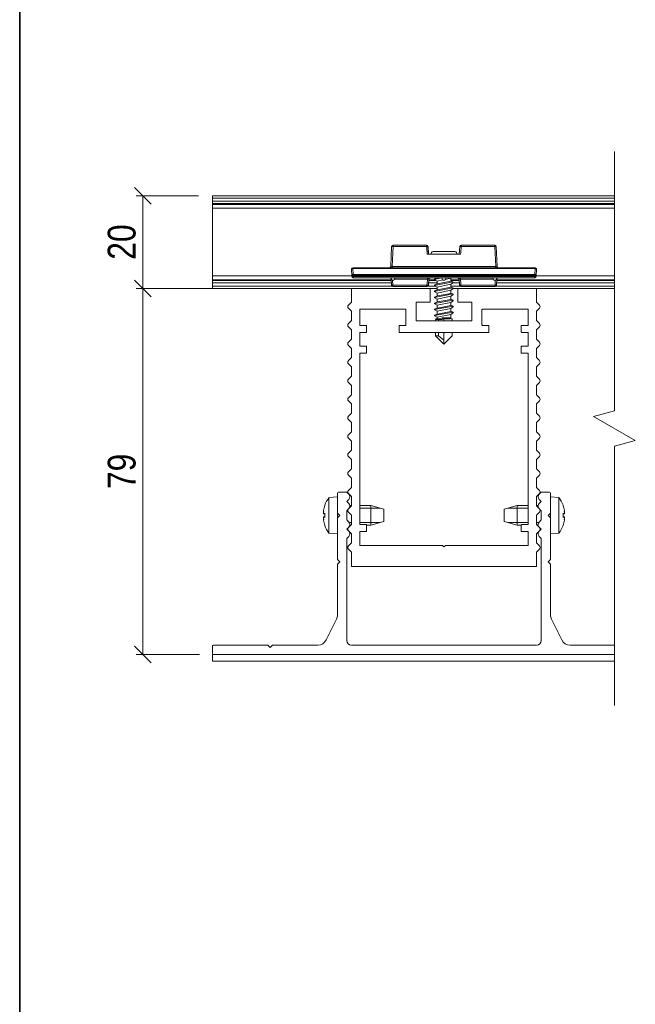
# Model space of a CAD drawing. Header units: millimetres. Extents: x 15 to 3247, y -45 to 876.
# Tile 2 of 12: x 15 to 148, y 228 to 440. Entities that reach past the tile are written whole.
import ezdxf

# ---------------------------------------------------------------- set-up
doc = ezdxf.new("R2010")
doc.units = ezdxf.units.MM
doc.header["$LTSCALE"] = 3
doc.layers.get('0').update_dxf_attribs({"lineweight": 18, "true_color": 0x2a2a2a})
for name, color, linetype, lineweight in [('Border (ISO)', 7, 'Continuous', 35), ('Break Line (ISO)', 7, 'Continuous', 18), ('Dimension (ISO)', 7, 'Continuous', 5), ('Visible (ISO)', 7, 'Continuous', 13), ('Visible Narrow (ISO)', 7, 'Continuous', 5)]:
    doc.layers.add(name, color=color, linetype=linetype, lineweight=lineweight)
doc.styles.add('_Text_Narrow_Small', font='ARIALN.TTF')
doc.dimstyles.new('_Dim-20', dxfattribs={"dimscale": 3, "dimtxt": 2, "dimasz": 1.2, "dimexe": 0.5, "dimexo": 1, "dimgap": 0.5, "dimtad": 1, "dimdec": 1, "dimrnd": 1e-08, "dimdsep": 46, "dimtxsty": '_Text_Narrow_Small', "dimblk": 'OBLIQUE', "dimcen": 0.09, "dimclrd": 256, "dimclre": 256, "dimclrt": 256, "dimadec": 1, "dimazin": 0, "dimtfac": 10, "dimtdec": 0, "dimtmove": 0, "dimatfit": 3, "dimldrblk": 'Filled-1', "dimfxl": 1, "dimtolj": 1, "dimlwd": 0, "dimlwe": 0, "dimarcsym": 0})

# ---------------------------------------------------------------- blocks, each defined once
blk = doc.blocks.new('Borders Border')
at = {"layer": 'Border (ISO)'}
blk.add_line((5, 5), (5, 292), dxfattribs=at)
blk = doc.blocks.new('_Oblique')
at = {"color": 0, "linetype": 'ByBlock', "lineweight": -2}
blk.add_line((-0.5, -0.5), (0.5, 0.5), dxfattribs=at)
blk = doc.blocks.new('*D34')
at = {"layer": 'Defpoints', "color": 0, "transparency": 16777216}
for p in [(86.63, 382.09), (41.63, 303.09), (56.83, 303.09)]:
    blk.add_point(p, dxfattribs=at)
at = {"layer": 'Dimension (ISO)', "lineweight": 0, "transparency": 16777216}
for p, q in [((83.63, 382.09), (40.13, 382.09)), ((41.63, 382.09), (41.63, 303.09)), ((53.83, 303.09), (40.13, 303.09))]:
    blk.add_line(p, q, dxfattribs=at)
at = {"layer": 'Dimension (ISO)', "lineweight": 0, "transparency": 16777216, "xscale": 3.600000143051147, "yscale": 3.600000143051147, "zscale": 3.600000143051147}
for p, rotation in [((41.63, 382.09), 90), ((41.63, 303.09), 270)]:
    blk.add_blockref('_Oblique', p, dxfattribs=dict(at, rotation=rotation))
at = {"layer": 'Dimension (ISO)', "lineweight": 5, "transparency": 16777216, "insert": (37.06, 342.59), "char_height": 6, "attachment_point": 5, "rotation": 90, "style": '_Text_Narrow_Small'}
blk.add_mtext('\\A1;79', dxfattribs=at)
blk = doc.blocks.new('Filled-1')
at = {"color": 0}
for p, q in [((0, 0), (-1, 0.167)), ((-1, 0.167), (-1, -0.167)), ((-1, 0), (0, 0)), ((-1, -0.167), (0, 0))]:
    blk.add_line(p, q, dxfattribs=at)
at = {"color": 0, "flags": 128}
blk.add_lwpolyline([(-1, -0.167), (0, 0), (-1, 0.167), (-1, -0.167)], dxfattribs=at)
at = {"color": 0}
blk.add_solid([(-1, -0.167), (0, 0), (-1, 0.167), (-1, -0.167)], dxfattribs=at)
blk = doc.blocks.new('*D36')
at = {"layer": 'Defpoints', "color": 0, "transparency": 16777216}
for p in [(56.63, 402.09), (41.63, 382.09), (86.63, 382.09)]:
    blk.add_point(p, dxfattribs=at)
at = {"layer": 'Dimension (ISO)', "lineweight": 0, "transparency": 16777216}
for p, q in [((53.63, 402.09), (40.13, 402.09)), ((41.63, 402.09), (41.63, 382.09)), ((83.63, 382.09), (40.13, 382.09))]:
    blk.add_line(p, q, dxfattribs=at)
at = {"layer": 'Dimension (ISO)', "lineweight": 0, "transparency": 16777216, "xscale": 3.600000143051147, "yscale": 3.600000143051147, "zscale": 3.600000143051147}
for p, rotation in [((41.63, 402.09), 90), ((41.63, 382.09), 270)]:
    blk.add_blockref('_Oblique', p, dxfattribs=dict(at, rotation=rotation))
at = {"layer": 'Dimension (ISO)', "lineweight": 5, "transparency": 16777216, "insert": (37.06, 392.09), "char_height": 6, "attachment_point": 5, "rotation": 90, "style": '_Text_Narrow_Small'}
blk.add_mtext('\\A1;20', dxfattribs=at)

msp = doc.modelspace()

# ---------------------------------------------------------------- linework, layer by layer
at = {"layer": 'Break Line (ISO)', "flags": 128}
msp.add_lwpolyline([(143.455, 292.07), (143.455, 348.041), (147.955, 349.246), (138.955, 354.443), (143.455, 355.648), (143.455, 411.62)], dxfattribs=at)
at = {"layer": 'Visible (ISO)'}
for p, q in [((56.626, 402.095), (143.455, 402.095)), ((56.626, 402.095), (56.626, 401.595)), ((56.626, 400.887), (56.626, 401.595)), ((56.626, 400.887), (56.626, 400.387)), ((56.626, 400.233), (56.626, 400.387)), ((56.626, 399.397), (56.626, 400.233)), ((56.626, 400.233), (143.455, 400.233)), ((56.626, 384.792), (56.626, 399.397)), ((56.626, 399.397), (143.455, 399.397)), ((95.328, 391.108), (95.139, 386.781)), ((102.883, 391.395), (95.628, 391.395)), ((103.181, 391.119), (103.316, 389.495)), ((103.182, 391.119), (103.317, 389.495)), ((109.936, 389.495), (110.071, 391.119)), ((117.625, 391.395), (110.37, 391.395)), ((118.114, 386.781), (117.925, 391.108)), ((103.017, 389.495), (106.441, 389.495)), ((104.276, 390.047), (108.976, 390.047)), ((106.812, 389.495), (110.236, 389.495)), ((56.626, 383.956), (56.626, 384.792)), ((56.626, 384.792), (86.701, 384.792)), ((86.64, 386.181), (86.697, 384.868)), ((86.697, 384.868), (86.706, 384.681)), ((126.313, 386.495), (86.94, 386.495)), ((126.547, 384.681), (126.555, 384.868)), ((126.552, 384.792), (143.455, 384.792)), ((126.555, 384.868), (126.613, 386.181)), ((56.626, 383.802), (56.626, 383.956)), ((56.626, 383.956), (95.237, 383.956)), ((56.626, 383.802), (56.626, 383.302)), ((56.626, 382.595), (56.626, 383.302)), ((56.626, 382.595), (56.626, 382.095)), ((87.005, 384.395), (126.248, 384.395)), ((95.126, 384.395), (95.415, 383.895)), ((95.231, 384.108), (95.289, 382.781)), ((95.838, 383.895), (95.415, 383.895)), ((96.126, 384.395), (95.838, 383.895)), ((103.369, 384.12), (103.255, 382.77)), ((103.37, 384.12), (103.256, 382.77)), ((103.356, 383.956), (104.677, 383.956)), ((103.668, 384.395), (103.369, 384.12)), ((103.669, 384.395), (103.37, 384.12)), ((106.153, 384.35), (104.549, 384.042)), ((105.126, 383.651), (104.549, 384.042)), ((105.126, 382.351), (104.549, 382.742)), ((108.632, 383.482), (104.558, 382.742)), ((104.613, 384.132), (105.24, 384.354)), ((104.613, 382.832), (105.24, 383.054)), ((105.126, 384.395), (105.126, 384.313)), ((106.376, 383.963), (105.126, 383.672)), ((105.126, 383.672), (105.126, 383.013)), ((108.09, 382.98), (105.127, 382.372)), ((105.246, 384.354), (105.381, 384.395)), ((105.248, 383.054), (108.124, 383.622)), ((106.126, 384.395), (106.415, 383.895)), ((106.838, 383.895), (106.415, 383.895)), ((107.126, 384.395), (106.838, 383.895)), ((108.088, 384.28), (106.919, 384.038)), ((108.264, 384.395), (108.095, 384.28)), ((108.704, 383.392), (108.095, 382.98)), ((108.126, 384.301), (108.126, 383.622)), ((108.126, 383.956), (109.897, 383.956)), ((108.126, 383.663), (108.64, 383.482)), ((108.126, 383.001), (108.126, 382.322)), ((109.883, 384.12), (109.584, 384.395)), ((109.883, 384.121), (109.585, 384.395)), ((109.997, 382.77), (109.883, 384.12)), ((109.884, 384.12), (109.884, 384.12)), ((117.126, 384.395), (117.415, 383.895)), ((117.838, 383.895), (117.415, 383.895)), ((118.126, 384.395), (117.838, 383.895)), ((117.964, 382.781), (118.022, 384.108)), ((118.016, 383.956), (143.455, 383.956)), ((56.626, 382.095), (86.626, 382.095)), ((86.626, 382.095), (86.626, 379.139)), ((103.626, 382.095), (86.626, 382.095)), ((95.588, 382.495), (102.957, 382.495)), ((103.626, 379.095), (103.626, 382.095)), ((103.626, 382.095), (105.126, 382.095)), ((108.639, 382.182), (104.549, 381.442)), ((105.126, 381.051), (104.549, 381.442)), ((108.632, 380.882), (104.556, 380.142)), ((104.613, 381.532), (105.24, 381.754)), ((105.126, 382.372), (105.126, 381.713)), ((105.126, 381.072), (105.126, 380.413)), ((108.092, 381.68), (105.13, 381.072)), ((105.247, 380.454), (108.119, 381.022)), ((105.248, 381.754), (108.122, 382.322)), ((108.704, 382.092), (108.095, 381.68)), ((108.704, 380.792), (108.095, 380.38)), ((108.126, 382.363), (108.64, 382.182)), ((108.126, 381.701), (108.126, 381.022)), ((108.126, 381.063), (108.64, 380.882)), ((108.707, 382.095), (109.626, 382.095)), ((109.626, 382.095), (109.626, 379.095)), ((126.626, 382.095), (109.626, 382.095)), ((110.296, 382.495), (117.665, 382.495)), ((126.626, 379.139), (126.626, 382.095)), ((126.626, 382.095), (143.455, 382.095)), ((86.626, 379.139), (85.991, 378.489)), ((100.626, 379.095), (103.626, 379.095)), ((100.626, 375.095), (100.626, 379.095)), ((105.126, 379.751), (104.549, 380.142)), ((105.126, 378.451), (104.549, 378.842)), ((108.64, 379.582), (104.553, 378.842)), ((104.613, 380.232), (105.24, 380.454)), ((104.613, 378.932), (105.24, 379.154)), ((105.126, 379.772), (105.126, 379.113)), ((105.126, 378.472), (105.126, 377.813)), ((108.095, 380.38), (105.134, 379.772)), ((108.095, 379.08), (105.135, 378.472)), ((105.242, 377.854), (108.118, 378.422)), ((105.244, 379.154), (108.118, 379.722)), ((108.704, 379.492), (108.095, 379.08)), ((108.126, 380.401), (108.126, 379.722)), ((108.126, 379.763), (108.64, 379.582)), ((108.126, 379.101), (108.126, 378.422)), ((108.126, 378.463), (108.64, 378.282)), ((109.626, 379.095), (112.626, 379.095)), ((112.626, 379.095), (112.626, 375.095)), ((127.262, 378.489), (126.626, 379.139)), ((85.991, 377.79), (86.626, 377.139)), ((86.626, 377.139), (86.626, 375.139)), ((88.426, 374.189), (88.426, 377.489)), ((88.526, 377.589), (98.326, 377.589)), ((98.426, 377.489), (98.426, 374.189)), ((105.126, 377.151), (104.549, 377.542)), ((105.126, 375.851), (104.549, 376.242)), ((108.634, 378.282), (104.552, 377.542)), ((108.637, 376.982), (104.557, 376.242)), ((104.613, 377.632), (105.24, 377.854)), ((104.613, 376.332), (105.24, 376.554)), ((105.126, 377.172), (105.126, 376.513)), ((108.09, 376.48), (105.132, 375.872)), ((108.092, 377.78), (105.135, 377.172)), ((105.24, 376.554), (108.122, 377.122)), ((108.704, 378.192), (108.095, 377.78)), ((108.704, 376.892), (108.095, 376.48)), ((108.126, 377.801), (108.126, 377.122)), ((108.126, 377.163), (108.64, 376.982)), ((108.126, 376.501), (108.126, 375.747)), ((114.826, 374.189), (114.826, 377.489)), ((114.926, 377.589), (124.726, 377.589)), ((124.826, 377.489), (124.826, 374.189)), ((126.626, 377.139), (127.262, 377.79)), ((126.626, 375.139), (126.626, 377.139)), ((86.626, 375.139), (85.991, 374.489)), ((89.823, 374.089), (88.526, 374.089)), ((98.326, 374.089), (97.026, 374.089)), ((112.626, 375.095), (100.626, 375.095)), ((104.826, 375.347), (104.826, 375.095)), ((105.026, 375.547), (105.608, 375.547)), ((105.126, 375.872), (105.126, 375.747)), ((105.126, 375.547), (105.126, 375.747)), ((105.608, 375.547), (105.966, 375.547)), ((105.966, 375.547), (106.272, 375.347)), ((106.469, 375.547), (106.272, 375.747)), ((106.272, 375.347), (106.272, 375.747)), ((107.926, 375.547), (106.469, 375.547)), ((106.626, 375.095), (106.626, 375.547)), ((108.126, 375.547), (108.126, 375.747)), ((108.126, 375.547), (108.226, 375.547)), ((108.426, 375.347), (108.426, 375.095)), ((116.226, 374.089), (114.926, 374.089)), ((124.726, 374.089), (123.429, 374.089)), ((127.262, 374.489), (126.626, 375.139)), ((85.991, 373.79), (86.626, 373.139)), ((86.626, 373.139), (86.626, 371.139)), ((88.426, 369.689), (88.426, 372.489)), ((88.526, 372.589), (89.823, 372.589)), ((89.923, 372.689), (89.923, 373.989)), ((96.926, 373.989), (96.926, 372.689)), ((97.026, 372.589), (116.226, 372.589)), ((104.826, 372.589), (104.826, 371.847)), ((106.626, 370.896), (106.626, 372.589)), ((108.426, 372.589), (108.426, 371.847)), ((116.326, 372.689), (116.326, 373.989)), ((123.329, 373.989), (123.329, 372.689)), ((123.429, 372.589), (124.726, 372.589)), ((124.826, 372.489), (124.826, 369.689)), ((126.626, 373.139), (127.262, 373.79)), ((126.626, 371.139), (126.626, 373.139)), ((86.626, 371.139), (85.991, 370.489)), ((104.826, 371.847), (105.481, 371.847)), ((104.826, 371.847), (106.626, 370.047)), ((105.481, 371.847), (106.626, 370.896)), ((108.426, 371.847), (106.626, 370.047)), ((106.626, 370.896), (106.626, 370.047)), ((127.262, 370.489), (126.626, 371.139)), ((85.991, 369.79), (86.626, 369.139)), ((86.626, 369.139), (86.626, 367.139)), ((88.426, 331.189), (88.426, 367.989)), ((89.823, 369.589), (88.526, 369.589)), ((88.526, 368.089), (89.823, 368.089)), ((89.923, 368.189), (89.923, 369.489)), ((123.329, 369.489), (123.329, 368.189)), ((124.726, 369.589), (123.429, 369.589)), ((123.429, 368.089), (124.726, 368.089)), ((124.826, 367.989), (124.826, 331.189)), ((126.626, 369.139), (127.262, 369.79)), ((126.626, 367.139), (126.626, 369.139)), ((86.626, 367.139), (85.991, 366.489)), ((85.991, 365.79), (86.626, 365.139)), ((127.262, 366.489), (126.626, 367.139)), ((126.626, 365.139), (127.262, 365.79)), ((86.626, 365.139), (86.626, 363.139)), ((126.626, 363.139), (126.626, 365.139)), ((86.626, 363.139), (85.991, 362.489)), ((85.991, 361.79), (86.626, 361.139)), ((127.262, 362.489), (126.626, 363.139)), ((126.626, 361.139), (127.262, 361.79)), ((86.626, 361.139), (86.626, 359.139)), ((126.626, 359.139), (126.626, 361.139)), ((86.626, 359.139), (85.991, 358.489)), ((85.991, 357.79), (86.626, 357.139)), ((86.626, 357.139), (86.626, 355.139)), ((127.262, 358.489), (126.626, 359.139)), ((126.626, 357.139), (127.262, 357.79)), ((126.626, 355.139), (126.626, 357.139)), ((86.626, 355.139), (85.991, 354.489)), ((127.262, 354.489), (126.626, 355.139)), ((85.991, 353.79), (86.626, 353.139)), ((86.626, 353.139), (86.626, 351.139)), ((126.626, 353.139), (127.262, 353.79)), ((126.626, 351.139), (126.626, 353.139)), ((86.626, 351.139), (85.991, 350.489)), ((127.262, 350.489), (126.626, 351.139)), ((85.991, 349.79), (86.626, 349.139)), ((86.626, 349.139), (86.626, 347.139)), ((126.626, 349.139), (127.262, 349.79)), ((126.626, 347.139), (126.626, 349.139)), ((86.626, 347.139), (85.991, 346.489)), ((127.262, 346.489), (126.626, 347.139)), ((85.991, 345.79), (86.626, 345.139)), ((86.626, 345.139), (86.626, 343.139)), ((126.626, 345.139), (127.262, 345.79)), ((126.626, 343.139), (126.626, 345.139)), ((86.626, 343.139), (85.991, 342.489)), ((127.262, 342.489), (126.626, 343.139)), ((85.991, 341.79), (86.626, 341.139)), ((86.626, 341.139), (86.626, 339.139)), ((126.626, 341.139), (127.262, 341.79)), ((126.626, 339.139), (126.626, 341.139)), ((85.626, 338.095), (83.826, 338.095)), ((86.061, 337.66), (85.626, 338.095)), ((86.626, 339.139), (85.991, 338.489)), ((127.262, 338.489), (126.626, 339.139)), ((127.626, 338.095), (127.192, 337.66)), ((129.426, 338.095), (127.626, 338.095)), ((81.781, 336.933), (83.626, 337.095)), ((81.781, 329.256), (81.781, 336.933)), ((83.626, 337.895), (83.626, 333.595)), ((85.626, 336.095), (86.061, 336.529)), ((86.061, 335.66), (85.626, 336.095)), ((85.991, 337.79), (86.626, 337.139)), ((86.626, 337.139), (86.626, 335.139)), ((126.626, 337.139), (127.262, 337.79)), ((126.626, 335.139), (126.626, 337.139)), ((127.192, 336.529), (127.626, 336.095)), ((127.626, 336.095), (127.192, 335.66)), ((129.626, 333.595), (129.626, 337.895)), ((131.472, 336.933), (129.626, 337.095)), ((131.472, 336.933), (131.472, 329.256)), ((80.592, 333.798), (80.618, 334.14)), ((80.592, 333.798), (80.611, 333.796)), ((80.896, 335.218), (80.896, 335.2)), ((85.626, 334.095), (85.908, 334.376)), ((85.626, 332.095), (85.626, 334.095)), ((86.626, 335.139), (85.991, 334.489)), ((85.991, 333.79), (86.626, 333.139)), ((86.289, 335.195), (86.626, 335.195)), ((88.426, 335.195), (90.826, 335.195)), ((90.826, 330.995), (90.826, 335.195)), ((93.626, 334.44), (90.826, 335.195)), ((93.626, 334.44), (93.626, 331.75)), ((119.626, 334.44), (122.426, 335.195)), ((119.626, 331.75), (119.626, 334.44)), ((122.426, 335.195), (122.426, 330.995)), ((124.826, 335.195), (122.426, 335.195)), ((126.964, 335.195), (126.626, 335.195)), ((127.262, 334.489), (126.626, 335.139)), ((126.626, 333.139), (127.262, 333.79)), ((127.345, 334.376), (127.626, 334.095)), ((127.626, 334.095), (127.626, 332.095)), ((132.357, 335.2), (132.357, 335.218)), ((132.635, 334.14), (132.661, 333.798)), ((132.661, 333.798), (132.642, 333.796)), ((80.618, 333.4), (80.592, 333.689)), ((80.592, 332.5), (80.618, 332.789)), ((80.592, 332.391), (80.611, 332.393)), ((80.618, 332.049), (80.592, 332.391)), ((80.61, 333.396), (80.896, 333.371)), ((80.61, 332.793), (80.896, 332.818)), ((80.896, 333.568), (80.908, 333.579)), ((80.896, 333.568), (80.896, 332.621)), ((80.908, 332.61), (80.896, 332.621)), ((83.626, 333.595), (84.126, 333.095)), ((83.626, 332.595), (83.626, 333.595)), ((84.126, 333.095), (83.626, 332.595)), ((83.626, 332.595), (83.626, 323.595)), ((86.061, 331.66), (85.626, 332.095)), ((86.626, 333.139), (86.626, 331.139)), ((93.626, 331.75), (90.826, 330.995)), ((119.626, 331.75), (122.426, 330.995)), ((126.626, 331.139), (126.626, 333.139)), ((127.626, 332.095), (127.192, 331.66)), ((129.126, 333.095), (129.626, 333.595)), ((129.626, 332.595), (129.126, 333.095)), ((129.626, 333.595), (129.626, 332.595)), ((129.626, 323.595), (129.626, 332.595)), ((132.345, 333.579), (132.357, 333.568)), ((132.357, 332.621), (132.345, 332.61)), ((132.357, 332.621), (132.357, 333.568)), ((132.643, 333.396), (132.357, 333.371)), ((132.643, 332.793), (132.357, 332.818)), ((132.661, 333.689), (132.635, 333.4)), ((132.635, 332.789), (132.661, 332.5)), ((132.661, 332.391), (132.635, 332.049)), ((132.661, 332.391), (132.642, 332.393)), ((80.896, 330.989), (80.896, 330.971)), ((85.626, 330.095), (85.908, 330.376)), ((86.061, 329.66), (85.626, 330.095)), ((86.626, 331.139), (85.991, 330.489)), ((85.991, 329.79), (86.626, 329.139)), ((86.289, 330.995), (86.485, 330.995)), ((88.426, 326.689), (88.426, 329.489)), ((89.823, 331.089), (88.526, 331.089)), ((88.526, 329.589), (89.823, 329.589)), ((89.923, 330.995), (90.826, 330.995)), ((89.923, 329.689), (89.923, 330.989)), ((123.33, 330.995), (122.426, 330.995)), ((123.329, 330.989), (123.329, 329.689)), ((124.726, 331.089), (123.429, 331.089)), ((123.429, 329.589), (124.726, 329.589)), ((124.826, 329.489), (124.826, 326.689)), ((127.262, 330.489), (126.626, 331.139)), ((126.626, 329.139), (127.262, 329.79)), ((126.964, 330.995), (126.768, 330.995)), ((127.626, 330.095), (127.192, 329.66)), ((127.345, 330.376), (127.626, 330.095)), ((132.357, 330.971), (132.357, 330.989)), ((81.781, 329.256), (83.626, 329.095)), ((85.626, 328.095), (86.061, 328.529)), ((85.626, 306.095), (85.626, 328.095)), ((86.626, 329.139), (86.626, 327.139)), ((126.626, 327.139), (126.626, 329.139)), ((127.192, 328.529), (127.626, 328.095)), ((127.626, 328.095), (127.626, 306.095)), ((131.472, 329.256), (129.626, 329.095)), ((86.626, 327.139), (85.991, 326.489)), ((85.991, 325.79), (86.626, 325.139)), ((106.326, 326.589), (88.526, 326.589)), ((106.626, 326.289), (106.326, 326.589)), ((106.926, 326.589), (106.626, 326.289)), ((124.726, 326.589), (106.926, 326.589)), ((127.262, 326.489), (126.626, 327.139)), ((126.626, 325.139), (127.262, 325.79)), ((83.626, 323.595), (84.126, 323.095)), ((84.126, 323.095), (83.626, 322.595)), ((86.626, 325.139), (86.626, 322.089)), ((126.626, 322.089), (126.626, 325.139)), ((129.126, 323.095), (129.626, 323.595)), ((129.626, 322.595), (129.126, 323.095)), ((83.626, 322.595), (83.626, 311.567)), ((86.626, 322.089), (126.626, 322.089)), ((129.626, 311.567), (129.626, 322.595)), ((81.179, 306.2), (83.415, 310.672)), ((129.838, 310.672), (132.074, 306.2)), ((56.626, 304.895), (56.626, 303.295)), ((68.626, 305.095), (56.826, 305.095)), ((69.126, 304.595), (68.626, 305.095)), ((69.626, 305.095), (69.126, 304.595)), ((79.39, 305.095), (69.626, 305.095)), ((126.626, 305.095), (86.626, 305.095)), ((143.455, 305.095), (133.863, 305.095)), ((56.626, 303.095), (56.626, 301.595)), ((56.626, 303.095), (143.455, 303.095)), ((56.826, 303.095), (143.455, 303.095)), ((143.455, 301.595), (56.626, 301.595))]:
    msp.add_line(p, q, dxfattribs=at)
for centre, radius, start, end in [((95.628, 391.095), 0.3, 90, 177.5), ((102.883, 391.095), 0.3, 6.32368, 90), ((110.37, 391.095), 0.3, 90, 173.67632), ((117.625, 391.095), 0.3, 2.5, 90), ((104.276, 389.647), 0.4, 90, 202.48166), ((108.976, 389.647), 0.4, 337.51834, 90), ((86.94, 386.195), 0.3, 90, 182.5), ((94.839, 386.795), 0.3, 270, 357.5), ((118.414, 386.795), 0.3, 182.5, 270), ((126.313, 386.195), 0.3, 357.5, 90), ((87.005, 384.695), 0.3, 182.5, 270), ((94.931, 384.095), 0.3, 2.5, 90), ((95.588, 382.795), 0.3, 182.5, 270), ((102.957, 382.795), 0.3, 270, 353.75037), ((110.296, 382.795), 0.3, 186.24963, 270), ((117.665, 382.795), 0.3, 270, 357.5), ((118.322, 384.095), 0.3, 90, 177.5), ((126.248, 384.695), 0.3, 270, 357.5), ((86.348, 378.139), 0.5, 135.65627, 224.34373), ((126.905, 378.139), 0.5, 315.65627, 44.34373), ((88.526, 377.489), 0.1, 90, 180), ((98.326, 377.489), 0.1, 0, 90), ((114.926, 377.489), 0.1, 90, 180), ((124.726, 377.489), 0.1, 0, 90), ((86.348, 374.139), 0.5, 135.65627, 224.34373), ((88.526, 374.189), 0.1, 180, 270), ((89.823, 373.989), 0.1, 0, 90), ((97.026, 373.989), 0.1, 90, 180), ((98.326, 374.189), 0.1, 270, 0), ((105.026, 375.347), 0.2, 90, 180), ((107.926, 375.747), 0.2, 270, 0), ((108.226, 375.347), 0.2, 0, 90), ((114.926, 374.189), 0.1, 180, 270), ((116.226, 373.989), 0.1, 0, 90), ((123.429, 373.989), 0.1, 90, 180), ((124.726, 374.189), 0.1, 270, 0), ((126.905, 374.139), 0.5, 315.65627, 44.34373), ((88.526, 372.489), 0.1, 90, 180), ((89.823, 372.689), 0.1, 270, 0), ((97.026, 372.689), 0.1, 180, 270), ((116.226, 372.689), 0.1, 270, 0), ((123.429, 372.689), 0.1, 180, 270), ((124.726, 372.489), 0.1, 0, 90), ((86.348, 370.139), 0.5, 135.65627, 224.34373), ((126.905, 370.139), 0.5, 315.65627, 44.34373), ((88.526, 369.689), 0.1, 180, 270), ((88.526, 367.989), 0.1, 90, 180), ((89.823, 369.489), 0.1, 0, 90), ((89.823, 368.189), 0.1, 270, 0), ((123.429, 369.489), 0.1, 90, 180), ((123.429, 368.189), 0.1, 180, 270), ((124.726, 369.689), 0.1, 270, 0), ((124.726, 367.989), 0.1, 0, 90), ((86.348, 366.139), 0.5, 135.65627, 224.34373), ((126.905, 366.139), 0.5, 315.65627, 44.34373), ((86.348, 362.139), 0.5, 135.65627, 224.34373), ((126.905, 362.139), 0.5, 315.65627, 44.34373), ((86.348, 358.139), 0.5, 135.65627, 224.34373), ((126.905, 358.139), 0.5, 315.65627, 44.34373), ((86.348, 354.139), 0.5, 135.65627, 224.34373), ((126.905, 354.139), 0.5, 315.65627, 44.34373), ((86.348, 350.139), 0.5, 135.65627, 224.34373), ((126.905, 350.139), 0.5, 315.65627, 44.34373), ((86.348, 346.139), 0.5, 135.65627, 224.34373), ((126.905, 346.139), 0.5, 315.65627, 44.34373), ((86.348, 342.139), 0.5, 135.65627, 224.34373), ((126.905, 342.139), 0.5, 315.65627, 44.34373), ((83.826, 337.895), 0.2, 90, 180), ((86.348, 338.139), 0.5, 135.65627, 224.34373), ((126.905, 338.139), 0.5, 315.65627, 44.34373), ((129.426, 337.895), 0.2, 0, 90), ((87.026, 333.095), 6.5, 143.80437, 160.28253), ((85.495, 337.095), 0.8, 315, 45), ((127.758, 337.095), 0.8, 135, 225), ((126.226, 333.095), 6.5, 19.71747, 36.19563), ((81.102, 335.218), 0.206, 160.28253, 180), ((86.348, 334.139), 0.5, 135.65627, 224.34373), ((85.495, 335.095), 0.8, 329.13267, 45), ((127.758, 335.095), 0.8, 135, 210.86733), ((126.905, 334.139), 0.5, 315.65627, 44.34373), ((132.151, 335.218), 0.206, 0, 19.71747), ((85.495, 331.095), 0.8, 329.13267, 45), ((127.758, 331.095), 0.8, 135, 210.86733), ((81.102, 330.971), 0.206, 180, 199.71747), ((87.026, 333.095), 6.5, 199.71747, 216.19563), ((86.348, 330.139), 0.5, 135.65627, 224.34373), ((85.495, 329.095), 0.8, 315, 45), ((88.526, 331.189), 0.1, 180, 270), ((88.526, 329.489), 0.1, 90, 180), ((89.823, 330.989), 0.1, 0, 90), ((89.823, 329.689), 0.1, 270, 0), ((123.429, 330.989), 0.1, 90, 180), ((123.429, 329.689), 0.1, 180, 270), ((124.726, 331.189), 0.1, 270, 0), ((124.726, 329.489), 0.1, 0, 90), ((127.758, 329.095), 0.8, 135, 225), ((126.905, 330.139), 0.5, 315.65627, 44.34373), ((126.226, 333.095), 6.5, 323.80437, 340.28253), ((132.151, 330.971), 0.206, 340.28253, 0), ((86.348, 326.139), 0.5, 135.65627, 224.34373), ((88.526, 326.689), 0.1, 180, 270), ((124.726, 326.689), 0.1, 270, 0), ((126.905, 326.139), 0.5, 315.65627, 44.34373), ((81.626, 311.567), 2, 333.43495, 0), ((131.626, 311.567), 2, 180, 206.56505), ((79.39, 307.095), 2, 270, 333.43495), ((86.626, 306.095), 1, 180, 270), ((126.626, 306.095), 1, 270, 0), ((133.863, 307.095), 2, 206.56505, 270), ((56.826, 304.895), 0.2, 90, 180), ((56.826, 303.295), 0.2, 180, 270)]:
    msp.add_arc(centre, radius, start, end, dxfattribs=at)
for centre, major_axis, ratio, start_param, end_param in [((102.883, 391.095), (0.299, 0.024), 0.043475, 0.0001707, 0.0012574), ((110.37, 391.095), (-0.299, 0.024), 0.043475, 6.279221, 6.2819279), ((106.626, 392.483), (2.997, 0), 0.9990482, 4.6505032, 4.7742748), ((102.957, 382.795), (0.299, -0.025), 0.0434692, 6.2820557, 6.2833196), ((110.296, 382.795), (-0.299, -0.025), 0.0434692, 0.0011296, 0.0044641), ((85.487, 331.046), (-4.577, 3.439), 0.554267, 0.163056, 0.235598), ((85.487, 334.801), (-4.251, -3.835), 0.6654232, 5.5109914, 5.5835335), ((80.274, 334.056), (-0.447, 0.222), 0.2991513, 2.5009174, 2.5639629), ((86.987, 333.177), (5.857, 2.782), 0.9791513, 2.3615077, 2.5383223), ((126.266, 333.177), (5.857, -2.782), 0.9791513, 0.6032704, 0.7800849), ((127.766, 334.801), (-4.251, 3.835), 0.6654232, 3.8412445, 3.9137865), ((127.766, 331.046), (4.577, 3.439), 0.554267, 6.0475873, 6.1201293), ((132.979, 334.056), (-0.447, -0.222), 0.2991513, 0.5776298, 0.6406753), ((85.487, 331.388), (4.251, -3.835), 0.6654232, 3.8412445, 3.9137865), ((80.274, 332.133), (0.447, 0.222), 0.2991513, 0.5776298, 0.6406753), ((85.487, 335.143), (-4.577, -3.439), 0.554267, 6.0475873, 6.1201293), ((86.987, 332.653), (-6.459, 0.575), 0.1834845, 5.9547712, 6.1315857), ((86.987, 333.536), (-6.459, -0.575), 0.1834845, 0.1515996, 0.3284141), ((86.987, 333.012), (-5.857, 2.782), 0.9791513, 0.6032704, 0.7800849), ((126.266, 332.653), (6.459, 0.575), 0.1834845, 0.1515996, 0.3284141), ((126.266, 333.536), (6.459, -0.575), 0.1834845, 5.9547712, 6.1315857), ((126.266, 333.012), (-5.857, -2.782), 0.9791513, 2.3615077, 2.5383223), ((127.766, 331.388), (4.251, 3.835), 0.6654232, 5.5109914, 5.5835335), ((127.766, 335.143), (4.577, -3.439), 0.554267, 0.163056, 0.235598), ((132.979, 332.133), (0.447, -0.222), 0.2991513, 2.5009174, 2.5639629)]:
    msp.add_ellipse(centre, major_axis=major_axis, ratio=ratio, start_param=start_param, end_param=end_param, dxfattribs=at)
at = {"layer": 'Visible Narrow (ISO)'}
for p, q in [((56.626, 401.595), (143.455, 401.595)), ((56.626, 400.887), (143.455, 400.887)), ((56.626, 400.387), (143.455, 400.387)), ((95.439, 386.781), (95.628, 391.108)), ((95.628, 391.395), (95.628, 391.108)), ((95.628, 391.108), (102.883, 391.108)), ((102.883, 391.108), (102.883, 391.395)), ((110.37, 391.395), (110.37, 391.108)), ((110.37, 391.108), (117.625, 391.108)), ((117.625, 391.108), (117.625, 391.395)), ((117.625, 391.108), (117.814, 386.781)), ((106.441, 389.495), (106.812, 389.495)), ((86.94, 386.495), (86.94, 386.402)), ((86.997, 385.088), (86.94, 386.402)), ((86.94, 386.402), (126.313, 386.402)), ((86.997, 385.088), (86.997, 384.868)), ((126.256, 385.088), (86.997, 385.088)), ((86.997, 384.868), (126.256, 384.868)), ((87.005, 384.681), (86.997, 384.868)), ((95.439, 386.781), (95.439, 386.495)), ((117.814, 386.781), (95.439, 386.781)), ((117.814, 386.495), (117.814, 386.781)), ((126.256, 384.868), (126.248, 384.681)), ((126.313, 386.402), (126.256, 385.088)), ((126.256, 384.868), (126.256, 385.088)), ((126.313, 386.402), (126.313, 386.495)), ((56.626, 383.802), (95.244, 383.802)), ((56.626, 383.302), (95.266, 383.302)), ((56.626, 382.595), (95.365, 382.595)), ((87.005, 384.681), (87.005, 384.395)), ((126.248, 384.681), (87.005, 384.681)), ((95.588, 382.781), (95.54, 383.895)), ((102.957, 382.781), (95.588, 382.781)), ((95.588, 382.781), (95.588, 382.495)), ((95.961, 384.108), (103.069, 384.108)), ((102.957, 382.495), (102.957, 382.781)), ((103.069, 384.108), (103.069, 384.395)), ((103.069, 384.108), (103.369, 384.12)), ((103.181, 382.595), (104.768, 382.595)), ((103.3, 383.302), (105.126, 383.302)), ((103.343, 383.802), (104.904, 383.802)), ((103.369, 384.119), (103.37, 384.12)), ((108.126, 383.802), (109.91, 383.802)), ((108.126, 382.595), (110.072, 382.595)), ((108.571, 383.302), (109.953, 383.302)), ((109.883, 384.12), (109.883, 384.12)), ((109.884, 384.12), (110.184, 384.108)), ((110.184, 384.395), (110.184, 384.108)), ((110.184, 384.108), (117.292, 384.108)), ((117.665, 382.781), (110.296, 382.781)), ((110.296, 382.781), (110.296, 382.495)), ((117.713, 383.895), (117.665, 382.781)), ((117.665, 382.495), (117.665, 382.781)), ((117.888, 382.595), (143.455, 382.595)), ((117.987, 383.302), (143.455, 383.302)), ((118.009, 383.802), (143.455, 383.802)), ((126.248, 384.395), (126.248, 384.681)), ((105.481, 375.347), (104.826, 375.347)), ((106.272, 375.347), (105.481, 375.347)), ((105.481, 375.347), (105.481, 375.095)), ((106.272, 375.747), (108.126, 375.747)), ((105.481, 372.589), (105.481, 371.847)), ((80.908, 335.288), (80.908, 335.233)), ((92.848, 334.65), (88.426, 334.65)), ((124.826, 334.65), (120.405, 334.65)), ((132.345, 335.233), (132.345, 335.288)), ((80.618, 333.4), (80.896, 333.376)), ((80.618, 332.789), (80.896, 332.813)), ((80.908, 333.579), (80.908, 332.61)), ((132.345, 332.61), (132.345, 333.579)), ((132.635, 333.4), (132.357, 333.376)), ((132.635, 332.789), (132.357, 332.813)), ((80.908, 330.956), (80.908, 330.902)), ((86.16, 331.54), (86.626, 331.54)), ((88.426, 331.54), (92.848, 331.54)), ((120.405, 331.54), (124.826, 331.54)), ((126.626, 331.54), (127.093, 331.54)), ((132.345, 330.902), (132.345, 330.956))]:
    msp.add_line(p, q, dxfattribs=at)
for centre, major_axis, ratio, start_param, end_param in [((95.628, 391.095), (-0.3, 0.013), 0.043578, 4.7142916, 6.2831853), ((102.883, 391.095), (0.299, 0.024), 0.043475, 0.0039465, 1.5672472), ((639.564, 434.822), (-538.462, 0), 0.9990482, 0.0813511, 0.08436), ((102.883, 391.095), (0.299, 0.024), 0.043475, 6.2160562, 6.283356), ((110.37, 391.095), (-0.299, 0.024), 0.043475, 4.7159381, 6.2819279), ((110.37, 391.095), (-0.299, 0.024), 0.043475, 6.2819279, 6.3072322), ((-426.311, 434.822), (538.462, 0), 0.9990482, 6.1988253, 6.2018342), ((117.625, 391.095), (0.3, 0.013), 0.043578, 0, 1.5688937), ((86.94, 386.195), (-0.3, -0.013), 0.6911694, 4.682221, 6.2831853), ((86.997, 384.881), (-0.3, -0.013), 0.6911694, 4.682221, 6.2831853), ((86.997, 384.881), (-0.3, -0.013), 0.043578, 0, 1.5688937), ((95.44, 386.795), (-0.301, -0.013), 0.0432476, 6.2794017, 7.8482954), ((117.813, 386.795), (-0.301, 0.013), 0.0432476, 1.5764826, 3.1453762), ((126.256, 384.881), (0.3, -0.013), 0.6911694, 0, 1.6009643), ((126.256, 384.881), (0.3, -0.013), 0.043578, 4.7142916, 6.2831853), ((126.313, 386.195), (0.3, -0.013), 0.6911694, 0, 1.6009643), ((87.005, 384.695), (-0.3, -0.013), 0.043578, 0, 1.5688937), ((95.532, 384.095), (0.301, -0.013), 0.0432476, 2.5096669, 3.1453762), ((95.588, 382.795), (-0.3, -0.013), 0.043578, 0, 1.5688937), ((612.571, 340.428), (-511.374, 0), 0.9990482, 6.1975838, 6.2001888), ((102.957, 382.795), (0.299, -0.025), 0.0434692, 4.7160094, 6.2787387), ((102.957, 382.795), (0.299, -0.025), 0.0434692, 0.0001343, 0.0676288), ((103.553, 384.095), (0, 0.3), 0.807776, 1.4760399, 1.4772379), ((109.7, 384.095), (0, -0.3), 0.807776, 1.6643344, 1.6655527), ((110.296, 382.795), (-0.299, -0.025), 0.0434692, 0.0011296, 1.5671759), ((110.296, 382.795), (-0.299, -0.025), 0.0434692, 6.2587195, 6.2843149), ((-399.318, 340.428), (511.374, 0), 0.9990482, 0.0829965, 0.0856015), ((117.665, 382.795), (0.3, -0.013), 0.043578, 4.7142916, 6.2831853), ((117.721, 384.095), (0.301, 0.013), 0.0432476, 6.2794017, 6.9151111), ((126.248, 384.695), (0.3, -0.013), 0.043578, 4.7142916, 6.2831853), ((105.608, 375.347), (0, 0.2), 0.6363636, 0, 1.5707963)]:
    msp.add_ellipse(centre, major_axis=major_axis, ratio=ratio, start_param=start_param, end_param=end_param, dxfattribs=at)

# ---------------------------------------------------------------- block references
at = {"xscale": 3, "yscale": 3, "zscale": 3}
msp.add_blockref('Borders Border', (0, 0), dxfattribs=at)

# ---------------------------------------------------------------- dimensions: what is measured, and where the dimension line sits
at = {"layer": 'Dimension (ISO)', "lineweight": 5}
for base, p1, p2, picture, middle in [((41.626, 382.095), (56.626, 402.095), (86.626, 382.095), '*D36', (41.626, 392.095)), ((41.626, 303.095), (86.626, 382.095), (56.826, 303.095), '*D34', (41.626, 342.595))]:
    dim = msp.add_linear_dim(base=base, p1=p1, p2=p2, angle=90, dimstyle='_Dim-20', override={"dimgap": 0.5, "dimdec": 1, "dimtol": 0, "dimlim": 0, "dimtp": 0, "dimtm": 0, "dimtdec": 0, "dimtofl": 0, "dimatfit": 1}, dxfattribs=at)
    dim.commit()
    dim.dimension.update_dxf_attribs({"geometry": picture, "text_midpoint": middle, "dimtype": 160})

doc.saveas('drawing.dxf')
